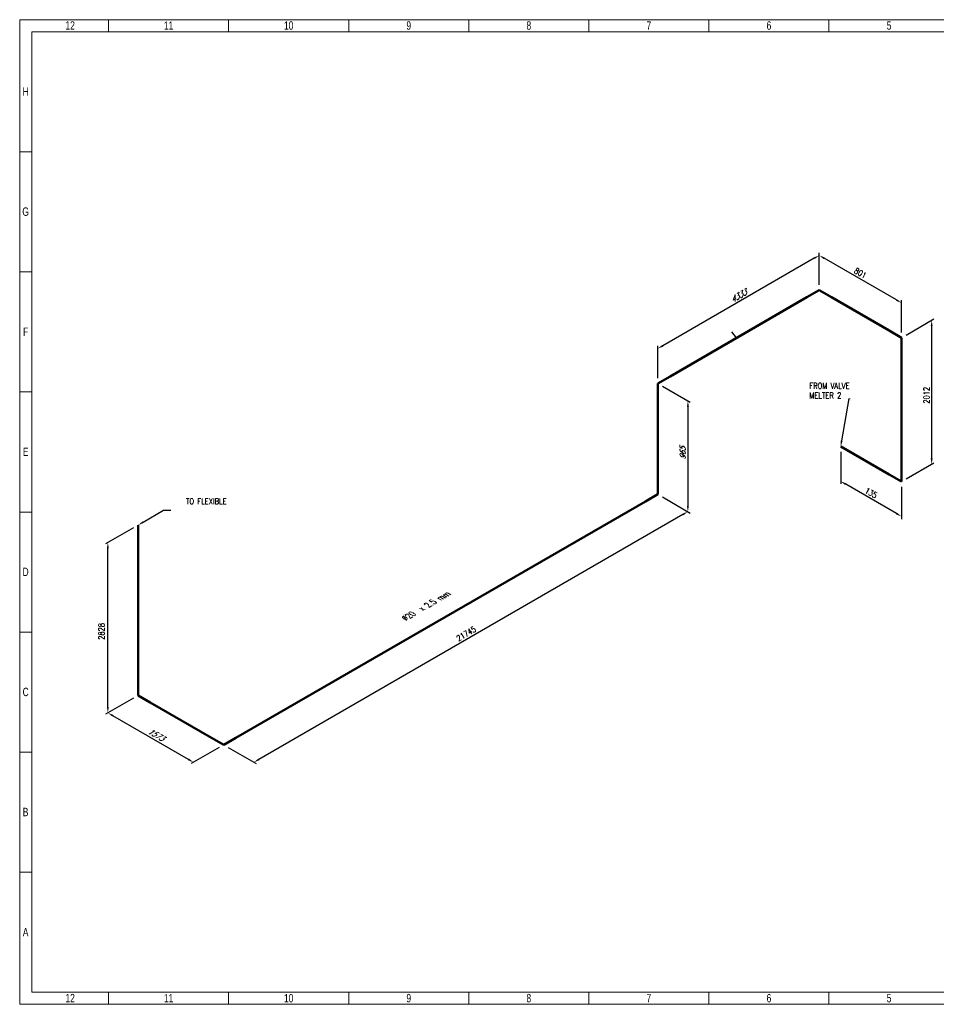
# Model space of a CAD drawing. Header units: millimetres. Extents: x 0 to 594, y 0 to 424.
# Tile 1 of 14: x 0 to 395, y 0 to 424. Entities that reach past the tile are written whole.
import ezdxf
from ezdxf import colors
from ezdxf.entities.mleader import LeaderData, LeaderLine
from ezdxf.math import Vec2, Vec3

# ---------------------------------------------------------------- set-up
doc = ezdxf.new("R2010")
doc.units = ezdxf.units.MM
doc.header["$LTSCALE"] = 0.25
doc.layers.add('Annotation', color=7, linetype='Continuous')
doc.layers.add('Dimension', color=1, linetype='Continuous')
doc.layers.add('Pipe Small Bore', color=30, linetype='Continuous', lineweight=50)
doc.styles.add('AdskIsoAnnotation', font='romans.shx', dxfattribs={"width": 0.8, "height": 1})
doc.styles.add('AdskIsoMetric', font='romans.shx', dxfattribs={"width": 0.8, "height": 2.5})
doc.styles.add('AdskIsoMetric-30', font='romans.shx', dxfattribs={"width": 0.8, "height": 2.5})
doc.styles.add('AdskIsoMetric30', font='romans.shx', dxfattribs={"width": 0.8, "oblique": 30, "height": 2.5})
doc.styles.add('SLDTEXTSTYLE3', font='TXT', dxfattribs={"width": 0.75})
doc.styles.get("Standard").update_dxf_attribs({"font": 'arial.ttf'})
doc.dimstyles.new('AdskIsoMetric', dxfattribs={"dimtxt": 2.5, "dimasz": 2.5, "dimexe": 1, "dimexo": 2, "dimgap": 0.8, "dimtad": 1, "dimdec": 0, "dimrnd": 1, "dimzin": 0, "dimdsep": 46, "dimtxsty": 'AdskIsoMetric', "dimcen": 0, "dimclrt": 7, "dimadec": 0, "dimazin": 0, "dimtfac": 1, "dimtdec": 0, "dimtmove": 1, "dimatfit": 3, "dimfxl": 1, "dimtfill": 1, "dimfrac": 2, "dimtolj": 1, "dimtzin": 0, "dimarcsym": 0})

# ---------------------------------------------------------------- blocks, each defined once
blk = doc.blocks.new('*D17')
at = {"layer": 'Defpoints', "color": 0, "transparency": 16777216}
for p in [(353.81, 240.36), (353.81, 225.36), (380.01, 225.23)]:
    blk.add_point(p, dxfattribs=at)
at = {"layer": 'Dimension', "color": 0, "lineweight": -2, "transparency": 16777216}
for p, q in [((353.81, 238.05), (353.81, 224.21)), ((377.84, 211.48), (355.97, 224.11)), ((380.01, 222.92), (380.01, 209.08))]:
    blk.add_line(p, q, dxfattribs=at)
at = {"layer": 'Dimension', "color": 0, "transparency": 16777216}
for points in [[(356.18, 224.47), (355.76, 223.75), (353.81, 225.36)], [(378.05, 211.84), (377.64, 211.12), (380.01, 210.23)]]:
    blk.add_solid(points, dxfattribs=at)
at = {"layer": 'Dimension', "color": 7, "transparency": 16777216, "insert": (366.91, 220.38), "char_height": 2.5, "attachment_point": 5, "rotation": 330, "style": 'AdskIsoMetric-30', "bg_fill": 3, "box_fill_scale": 1.1, "bg_fill_color": 256, "bg_fill_true_color": 13158600, "bg_fill_transparency": 0}
blk.add_mtext('\\A1;135', dxfattribs=at)
blk = doc.blocks.new('*D18')
at = {"layer": 'Defpoints', "color": 0, "transparency": 16777216}
for p in [(393, 294.75), (380.01, 287.25), (380.01, 225.23)]:
    blk.add_point(p, dxfattribs=at)
at = {"layer": 'Dimension', "color": 0, "lineweight": -2, "transparency": 16777216}
for p, q in [((382.01, 288.41), (394, 295.33)), ((393, 235.23), (393, 292.25)), ((382.01, 226.39), (394, 233.31))]:
    blk.add_line(p, q, dxfattribs=at)
at = {"layer": 'Dimension', "color": 0, "transparency": 16777216}
for points in [[(392.58, 292.25), (393.42, 292.25), (393, 294.75)], [(392.58, 235.23), (393.42, 235.23), (393, 232.73)]]:
    blk.add_solid(points, dxfattribs=at)
at = {"layer": 'Dimension', "color": 7, "transparency": 16777216, "insert": (390.76, 262.45), "char_height": 2.5, "attachment_point": 5, "rotation": 90, "style": 'AdskIsoMetric-30', "bg_fill": 3, "box_fill_scale": 1.1, "bg_fill_color": 256, "bg_fill_true_color": 13158600, "bg_fill_transparency": 0}
blk.add_mtext('\\A1;2012', dxfattribs=at)
blk = doc.blocks.new('*D19')
at = {"layer": 'Defpoints', "color": 0, "transparency": 16777216}
for p in [(344.55, 322.72), (344.55, 307.72), (380.01, 287.25)]:
    blk.add_point(p, dxfattribs=at)
at = {"layer": 'Dimension', "color": 0, "lineweight": -2, "transparency": 16777216}
for p, q in [((344.55, 310.03), (344.55, 323.88)), ((377.84, 303.5), (346.72, 321.47)), ((380.01, 289.56), (380.01, 303.41))]:
    blk.add_line(p, q, dxfattribs=at)
at = {"layer": 'Dimension', "color": 0, "transparency": 16777216}
for points in [[(346.93, 321.83), (346.51, 321.11), (344.55, 322.72)], [(378.05, 303.86), (377.64, 303.14), (380.01, 302.25)]]:
    blk.add_solid(points, dxfattribs=at)
at = {"layer": 'Dimension', "color": 7, "transparency": 16777216, "insert": (362.28, 315.07), "char_height": 2.5, "attachment_point": 5, "rotation": 330, "style": 'AdskIsoMetric-30', "bg_fill": 3, "box_fill_scale": 1.1, "bg_fill_color": 256, "bg_fill_true_color": 13158600, "bg_fill_transparency": 0}
blk.add_mtext('\\A1;801', dxfattribs=at)
blk = doc.blocks.new('*D20')
at = {"layer": 'Defpoints', "color": 0, "transparency": 16777216}
for p in [(344.55, 307.72), (274.96, 282.54), (274.96, 267.54)]:
    blk.add_point(p, dxfattribs=at)
at = {"layer": 'Dimension', "color": 0, "lineweight": -2, "transparency": 16777216}
for p, q in [((344.55, 310.03), (344.55, 323.88)), ((342.39, 321.47), (277.13, 283.79)), ((274.96, 269.85), (274.96, 283.7))]:
    blk.add_line(p, q, dxfattribs=at)
at = {"layer": 'Dimension', "color": 0, "transparency": 16777216}
for points in [[(342.18, 321.83), (342.6, 321.11), (344.55, 322.72)], [(276.92, 284.15), (277.34, 283.43), (274.96, 282.54)]]:
    blk.add_solid(points, dxfattribs=at)
at = {"layer": 'Dimension', "color": 7, "transparency": 16777216, "insert": (309.76, 305.22), "char_height": 2.5, "attachment_point": 5, "rotation": 30, "style": 'AdskIsoMetric30', "bg_fill": 3, "box_fill_scale": 1.1, "bg_fill_color": 256, "bg_fill_true_color": 13158600, "bg_fill_transparency": 0}
blk.add_mtext('\\A1;4333', dxfattribs=at)
blk = doc.blocks.new('*D21')
at = {"layer": 'Defpoints', "color": 0, "transparency": 16777216}
for p in [(274.96, 267.54), (274.96, 219.78), (287.95, 212.28)]:
    blk.add_point(p, dxfattribs=at)
at = {"layer": 'Dimension', "color": 0, "lineweight": -2, "transparency": 16777216}
for p, q in [((276.96, 266.39), (288.95, 259.46)), ((287.95, 257.54), (287.95, 214.78)), ((276.96, 218.62), (288.95, 211.7))]:
    blk.add_line(p, q, dxfattribs=at)
at = {"layer": 'Dimension', "color": 0, "transparency": 16777216}
for points in [[(287.54, 257.54), (288.37, 257.54), (287.95, 260.04)], [(287.54, 214.78), (288.37, 214.78), (287.95, 212.28)]]:
    blk.add_solid(points, dxfattribs=at)
at = {"layer": 'Dimension', "color": 7, "transparency": 16777216, "insert": (285.71, 237.45), "char_height": 2.5, "attachment_point": 5, "rotation": 90, "style": 'AdskIsoMetric30', "bg_fill": 3, "box_fill_scale": 1.1, "bg_fill_color": 256, "bg_fill_true_color": 13158600, "bg_fill_transparency": 0}
blk.add_mtext('\\A1;965', dxfattribs=at)
blk = doc.blocks.new('*D22')
at = {"layer": 'Defpoints', "color": 0, "transparency": 16777216}
for p in [(274.96, 219.78), (87.9, 111.78), (100.89, 104.28)]:
    blk.add_point(p, dxfattribs=at)
at = {"layer": 'Dimension', "color": 0, "lineweight": -2, "transparency": 16777216}
for p, q in [((276.96, 218.62), (288.95, 211.7)), ((285.79, 211.03), (103.06, 105.53)), ((89.9, 110.62), (101.89, 103.7))]:
    blk.add_line(p, q, dxfattribs=at)
at = {"layer": 'Dimension', "color": 0, "transparency": 16777216}
for points in [[(285.58, 211.39), (286, 210.67), (287.95, 212.28)], [(102.85, 105.89), (103.26, 105.17), (100.89, 104.28)]]:
    blk.add_solid(points, dxfattribs=at)
at = {"layer": 'Dimension', "color": 7, "transparency": 16777216, "insert": (192.4, 159.7), "char_height": 2.5, "attachment_point": 5, "rotation": 30, "style": 'AdskIsoMetric-30', "bg_fill": 3, "box_fill_scale": 1.1, "bg_fill_color": 256, "bg_fill_true_color": 13158600, "bg_fill_transparency": 0}
blk.add_mtext('\\A1;21745', dxfattribs=at)
blk = doc.blocks.new('*D23')
at = {"layer": 'Defpoints', "color": 0, "transparency": 16777216}
for p in [(50.99, 133.09), (38, 125.59), (87.9, 111.78)]:
    blk.add_point(p, dxfattribs=at)
at = {"layer": 'Dimension', "color": 0, "lineweight": -2, "transparency": 16777216}
for p, q in [((48.99, 131.93), (37, 125.01)), ((72.75, 105.53), (40.17, 124.34)), ((85.9, 110.62), (73.91, 103.7))]:
    blk.add_line(p, q, dxfattribs=at)
at = {"layer": 'Dimension', "color": 0, "transparency": 16777216}
for points in [[(40.37, 124.7), (39.96, 123.98), (38, 125.59)], [(72.95, 105.89), (72.54, 105.17), (74.91, 104.28)]]:
    blk.add_solid(points, dxfattribs=at)
at = {"layer": 'Dimension', "color": 7, "transparency": 16777216, "insert": (58.7, 116.23), "char_height": 2.5, "attachment_point": 5, "rotation": 330, "style": 'AdskIsoMetric30', "bg_fill": 3, "box_fill_scale": 1.1, "bg_fill_color": 256, "bg_fill_true_color": 13158600, "bg_fill_transparency": 0}
blk.add_mtext('\\A1;1573', dxfattribs=at)
blk = doc.blocks.new('*D24')
at = {"layer": 'Defpoints', "color": 0, "transparency": 16777216}
for p in [(50.99, 206.47), (38, 198.97), (50.99, 133.09)]:
    blk.add_point(p, dxfattribs=at)
at = {"layer": 'Dimension', "color": 0, "lineweight": -2, "transparency": 16777216}
for p, q in [((48.99, 205.31), (37, 198.39)), ((38, 128.09), (38, 196.47)), ((48.99, 131.93), (37, 125.01))]:
    blk.add_line(p, q, dxfattribs=at)
at = {"layer": 'Dimension', "color": 0, "transparency": 16777216}
for points in [[(37.58, 196.47), (38.42, 196.47), (38, 198.97)], [(37.58, 128.09), (38.42, 128.09), (38, 125.59)]]:
    blk.add_solid(points, dxfattribs=at)
at = {"layer": 'Dimension', "color": 7, "transparency": 16777216, "insert": (35.25, 160.69), "char_height": 2.5, "attachment_point": 5, "rotation": 90, "style": 'AdskIsoMetric-30', "bg_fill": 3, "box_fill_scale": 1.1, "bg_fill_color": 256, "bg_fill_true_color": 13158600, "bg_fill_transparency": 0}
blk.add_mtext('\\A1;2828', dxfattribs=at)
blk = doc.blocks.new('Elbow-1-Iso2DSkew90')
at = {"color": 0, "linetype": 'ByBlock', "lineweight": -2, "extrusion": (-3.99371e-11, -0.816497, -0.57735)}
for p, q in [((0, 0), (-5.3, 3.06)), ((5.3, 3.06), (0, 0)), ((0, 0), (0, 0))]:
    blk.add_line(p, q, dxfattribs=at)
blk = doc.blocks.new('Elbow-2-Iso2DSkew90')
at = {"color": 0, "linetype": 'ByBlock', "lineweight": -2, "extrusion": (0.707107, 0.408248, -0.57735)}
for p, q in [((0, 0), (0, 6.12)), ((0, 0), (0, 0)), ((5.3, -3.06), (0, 0))]:
    blk.add_line(p, q, dxfattribs=at)
blk = doc.blocks.new('Elbow-1-Iso2DSkew180')
at = {"color": 0, "linetype": 'ByBlock', "lineweight": -2, "extrusion": (-0.707107, 0.408248, -0.57735)}
for p, q in [((0, 6.12), (0, 0)), ((0, 0), (-5.3, -3.06)), ((0, 0), (0, 0))]:
    blk.add_line(p, q, dxfattribs=at)
blk = doc.blocks.new('Elbow-3-Iso2DSkew90')
at = {"color": 0, "linetype": 'ByBlock', "lineweight": -2, "extrusion": (0.707107, -0.408248, 0.57735)}
for p, q in [((5.3, 3.06), (0, 0)), ((0, 0), (0, -6.12)), ((0, 0), (0, 0))]:
    blk.add_line(p, q, dxfattribs=at)
blk = doc.blocks.new('Elbow-4-Iso2DSkew90')
at = {"color": 0, "linetype": 'ByBlock', "lineweight": -2, "extrusion": (0, 0.816497, 0.57735)}
for p, q in [((0, 0), (-5.3, -3.06)), ((0, 0), (0, 0)), ((5.3, -3.06), (0, 0))]:
    blk.add_line(p, q, dxfattribs=at)
blk = doc.blocks.new('Elbow-2-Iso2DSkew180')
at = {"color": 0, "linetype": 'ByBlock', "lineweight": -2, "extrusion": (0.707107, 0.408248, -0.57735)}
for p, q in [((0, 6.12), (0, 0)), ((0, 0), (-5.3, 3.06)), ((0, 0), (0, 0))]:
    blk.add_line(p, q, dxfattribs=at)
blk = doc.blocks.new('Elbow-1-Iso2DSkew0')
at = {"color": 0, "linetype": 'ByBlock', "lineweight": -2, "extrusion": (-0.707107, -0.408248, 0.57735)}
for p, q in [((0, 0), (-5.3, 3.06)), ((0, 0), (0, 0)), ((0, -6.12), (0, 0))]:
    blk.add_line(p, q, dxfattribs=at)
blk = doc.blocks.new('cajetin')
at = {"color": 7, "linetype": 'Continuous', "lineweight": 18}
for p, q in [((0, 0), (0, 615)), ((0, 615), (861, 615)), ((55.5, 607.5), (55.5, 615)), ((130.5, 607.5), (130.5, 615)), ((205.5, 607.5), (205.5, 615)), ((280.5, 607.5), (280.5, 615)), ((355.5, 607.5), (355.5, 615)), ((430.5, 607.5), (430.5, 615)), ((505.5, 607.5), (505.5, 615)), ((7.5, 7.5), (7.5, 607.5)), ((7.5, 607.5), (853.5, 607.5)), ((430.5, 607.5), (430.5, 607.5)), ((7.5, 532.5), (0, 532.5)), ((7.5, 457.5), (0, 457.5)), ((7.5, 382.5), (0, 382.5)), ((7.5, 307.5), (0, 307.5)), ((7.5, 307.5), (7.5, 307.5)), ((7.5, 232.5), (0, 232.5)), ((7.5, 157.5), (0, 157.5)), ((7.5, 82.5), (0, 82.5)), ((853.5, 7.5), (7.5, 7.5)), ((55.5, 7.5), (55.5, 0)), ((130.5, 7.5), (130.5, 0)), ((205.5, 7.5), (205.5, 0)), ((280.5, 7.5), (280.5, 0)), ((355.5, 7.5), (355.5, 0)), ((430.5, 7.5), (430.5, 7.5)), ((430.5, 7.5), (430.5, 0)), ((505.5, 7.5), (505.5, 0)), ((861, 0), (0, 0))]:
    blk.add_line(p, q, dxfattribs=at)
at = {"color": 7, "linetype": 'Continuous', "lineweight": 0, "char_height": 5.25, "attachment_point": 2, "style": 'SLDTEXTSTYLE3'}
for s, insert in [('12', (31.51, 613.99)), ('11', (93.01, 613.99)), ('10', (168.01, 613.99)), ('9', (243.01, 613.99)), ('8', (318.01, 613.99)), ('7', (393.01, 613.99)), ('6', (468.01, 613.99)), ('5', (543.01, 613.99)), ('H', (3.75, 572.74)), ('G', (3.68, 497.74)), ('F', (3.71, 422.74)), ('E', (3.74, 347.74)), ('D', (3.68, 272.74)), ('C', (3.73, 197.74)), ('B', (3.69, 122.74)), ('A', (3.7, 47.74)), ('12', (31.51, 6.49)), ('11', (93.01, 6.49)), ('10', (168.01, 6.49)), ('9', (243.01, 6.49)), ('8', (318.01, 6.49)), ('7', (393.01, 6.49)), ('6', (468.01, 6.49)), ('5', (543.01, 6.49))]:
    blk.add_mtext(s, dxfattribs=dict(at, insert=insert))

msp = doc.modelspace()

# ---------------------------------------------------------------- dimensions: what is measured, and where the dimension line sits
at = {"layer": 'Dimension'}
dim = msp.add_linear_dim(base=(353.8075, 225.3598), p1=(380.0097, 225.232), p2=(353.8075, 240.3598), angle=150, text='135', dimstyle='AdskIsoMetric', override={"dimtad": 0, "dimlfac": 4.455076, "dimtxsty": 'AdskIsoMetric-30', "dimse1": 0, "dimse2": 0, "dimsd1": 0, "dimsd2": 0, "dimtmove": 1}, dxfattribs=at)
dim.commit()
dim.dimension.update_dxf_attribs({"geometry": '*D17', "text_midpoint": (366.9086, 220.3823), "dimtype": 160})

# ---------------------------------------------------------------- leaders
at = {"layer": 'Annotation'}
ml = msp.add_multileader_mtext('Standard', dxfattribs=at)
ml.set_content('')
ml.set_leader_properties()
ml.build(insert=Vec2(0, 0))
ml.multileader.update_dxf_attribs({"dogleg_length": 0, "arrow_head_size": 0})
ctx = ml.context
ctx.base_point, ctx.arrow_head_size = Vec3(306.912, 289.7945), 0
notes = []
notes.append((ctx, [(0, (1, 1, 0), (306.912, 289.7945), (-1, 0), 0, [(0, [(308.9162, 287.1451)], 0, [])])]))
ctx.mtext, ml.multileader.dxf.content_type = None, 0
ml = msp.add_multileader_mtext('Standard', dxfattribs=at)
ml.set_content('')
ml.set_leader_properties()
ml.build(insert=Vec2(0, 0))
ml.multileader.update_dxf_attribs({"dogleg_length": 3.0619, "arrow_head_size": 2.5})
ctx = ml.context
ctx.base_point, ctx.arrow_head_size = Vec3(58.9381, 213), 2.5
notes.append((ctx, [(0, (1, 1, 0), (62, 213), (1, 0), 3.0619, [(0, [(50.9903, 206.4679)], 0, [])])]))
ctx.mtext, ml.multileader.dxf.content_type = None, 0
for ctx, leaders in notes:
    for number, flags, end, landing, length, lines in leaders:
        leader = LeaderData()
        leader.index, (leader.has_last_leader_line, leader.has_dogleg_vector, leader.attachment_direction) = number, flags
        leader.last_leader_point, leader.dogleg_vector, leader.dogleg_length = Vec3(end), Vec3(landing), length
        for number, points, colour, breaks in lines:
            line = LeaderLine()
            line.index, line.vertices, line.color, line.breaks = number, Vec3.list(points), colors.encode_raw_color(colour), breaks
            leader.lines.append(line)
        ctx.leaders.append(leader)

# ---------------------------------------------------------------- next in the draw order: linework, layer by layer
at = {"layer": 'Pipe Small Bore'}
msp.add_lwpolyline([(374.7064, 228.2938), (353.8075, 240.3598)], dxfattribs=at)

# ---------------------------------------------------------------- next in the draw order: dimensions: what is measured, and where the dimension line sits
at = {"layer": 'Dimension'}
dim = msp.add_linear_dim(base=(393.0001, 294.7514), p1=(380.0097, 225.232), p2=(380.0097, 287.2514), angle=90, text='2012', dimstyle='AdskIsoMetric', override={"dimtad": 0, "dimlfac": 32.440667, "dimtxsty": 'AdskIsoMetric-30', "dimse1": 0, "dimse2": 0, "dimsd1": 0, "dimsd2": 0, "dimtmove": 1}, dxfattribs=at)
dim.commit()
dim.dimension.update_dxf_attribs({"geometry": '*D18', "text_midpoint": (390.7602, 262.4485), "dimtype": 160})

# ---------------------------------------------------------------- next in the draw order: leaders
at = {"layer": 'Annotation'}
ml = msp.add_multileader_mtext('Standard', dxfattribs=at)
ml.set_content('')
ml.set_leader_properties()
ml.build(insert=Vec2(0, 0))
ml.multileader.update_dxf_attribs({"dogleg_length": 0.4844, "arrow_head_size": 2.5})
ctx = ml.context
ctx.base_point, ctx.arrow_head_size = Vec3(357.9381, 261.1144), 2.5
notes = []
notes.append((ctx, [(1, (1, 1, 0), (357.4537, 261.1144), (1, 0), 0.4844, [(0, [(353.8075, 240.3598)], 0, [])])]))
ctx.mtext, ml.multileader.dxf.content_type = None, 0
for ctx, leaders in notes:
    for number, flags, end, landing, length, lines in leaders:
        leader = LeaderData()
        leader.index, (leader.has_last_leader_line, leader.has_dogleg_vector, leader.attachment_direction) = number, flags
        leader.last_leader_point, leader.dogleg_vector, leader.dogleg_length = Vec3(end), Vec3(landing), length
        for number, points, colour, breaks in lines:
            line = LeaderLine()
            line.index, line.vertices, line.color, line.breaks = number, Vec3.list(points), colors.encode_raw_color(colour), breaks
            leader.lines.append(line)
        ctx.leaders.append(leader)

# ---------------------------------------------------------------- next in the draw order: linework, layer by layer
at = {"layer": 'Pipe Small Bore'}
msp.add_lwpolyline([(380.0097, 231.3557), (380.0097, 281.1277)], dxfattribs=at)

# ---------------------------------------------------------------- next in the draw order: block references
msp.add_blockref('Elbow-2-Iso2DSkew180', (380.0097, 225.232), dxfattribs=at)

# ---------------------------------------------------------------- next in the draw order: dimensions: what is measured, and where the dimension line sits
at = {"layer": 'Dimension'}
dim = msp.add_linear_dim(base=(344.555, 322.7212), p1=(380.0097, 287.2514), p2=(344.555, 307.7212), angle=150, text='801', dimstyle='AdskIsoMetric', override={"dimtad": 0, "dimlfac": 19.558834, "dimtxsty": 'AdskIsoMetric-30', "dimse1": 0, "dimse2": 0, "dimsd1": 0, "dimsd2": 0, "dimtmove": 1}, dxfattribs=at)
dim.commit()
dim.dimension.update_dxf_attribs({"geometry": '*D19', "text_midpoint": (362.2823, 315.0727), "dimtype": 160})

# ---------------------------------------------------------------- next in the draw order: linework, layer by layer
at = {"layer": 'Pipe Small Bore'}
msp.add_lwpolyline([(374.7064, 290.3133), (349.8583, 304.6593)], dxfattribs=at)

# ---------------------------------------------------------------- next in the draw order: block references
msp.add_blockref('Elbow-1-Iso2DSkew0', (380.0097, 287.2514), dxfattribs=at)

# ---------------------------------------------------------------- next in the draw order: dimensions: what is measured, and where the dimension line sits
at = {"layer": 'Dimension'}
dim = msp.add_linear_dim(base=(274.9618, 282.5415), p1=(344.555, 307.7212), p2=(274.9618, 267.5415), angle=210, text='4333', dimstyle='AdskIsoMetric', override={"dimtad": 0, "dimlfac": 53.922609, "dimtxsty": 'AdskIsoMetric30', "dimse1": 0, "dimse2": 0, "dimsd1": 0, "dimsd2": 0, "dimtmove": 1}, dxfattribs=at)
dim.commit()
dim.dimension.update_dxf_attribs({"geometry": '*D20', "text_midpoint": (309.7584, 305.2177), "dimtype": 160})

# ---------------------------------------------------------------- next in the draw order: linework, layer by layer
at = {"layer": 'Pipe Small Bore'}
msp.add_lwpolyline([(339.2517, 304.6593), (280.2651, 270.6034)], dxfattribs=at)

# ---------------------------------------------------------------- next in the draw order: block references
msp.add_blockref('Elbow-4-Iso2DSkew90', (344.555, 307.7212), dxfattribs=at)

# ---------------------------------------------------------------- next in the draw order: dimensions: what is measured, and where the dimension line sits
at = {"layer": 'Dimension'}
dim = msp.add_linear_dim(base=(287.9522, 212.2785), p1=(274.9618, 267.5415), p2=(274.9618, 219.7785), angle=270, text='965', dimstyle='AdskIsoMetric', override={"dimtad": 0, "dimlfac": 20.20389, "dimtxsty": 'AdskIsoMetric30', "dimse1": 0, "dimse2": 0, "dimsd1": 0, "dimsd2": 0, "dimtmove": 1}, dxfattribs=at)
dim.commit()
dim.dimension.update_dxf_attribs({"geometry": '*D21', "text_midpoint": (285.7123, 237.4532), "dimtype": 160})

# ---------------------------------------------------------------- next in the draw order: linework, layer by layer
at = {"layer": 'Pipe Small Bore'}
msp.add_lwpolyline([(274.9618, 261.4178), (274.9618, 225.9022)], dxfattribs=at)

# ---------------------------------------------------------------- next in the draw order: block references
msp.add_blockref('Elbow-3-Iso2DSkew90', (274.9618, 267.5415), dxfattribs=at)

# ---------------------------------------------------------------- next in the draw order: dimensions: what is measured, and where the dimension line sits
at = {"layer": 'Dimension'}
dim = msp.add_linear_dim(base=(100.8913, 104.2788), p1=(274.9618, 219.7785), p2=(87.9009, 111.7788), angle=210, text='21745', dimstyle='AdskIsoMetric', override={"dimtad": 0, "dimlfac": 100.672744, "dimtxsty": 'AdskIsoMetric-30', "dimse1": 0, "dimse2": 0, "dimsd1": 0, "dimsd2": 0, "dimtmove": 1}, dxfattribs=at)
dim.commit()
dim.dimension.update_dxf_attribs({"geometry": '*D22', "text_midpoint": (192.4019, 159.6988), "dimtype": 160})

# ---------------------------------------------------------------- next in the draw order: linework, layer by layer
at = {"layer": 'Pipe Small Bore'}
msp.add_lwpolyline([(269.6585, 216.7166), (93.2042, 114.8407)], dxfattribs=at)

# ---------------------------------------------------------------- next in the draw order: block references
msp.add_blockref('Elbow-1-Iso2DSkew180', (274.9618, 219.7785), dxfattribs=at)

# ---------------------------------------------------------------- next in the draw order: dimensions: what is measured, and where the dimension line sits
at = {"layer": 'Dimension'}
dim = msp.add_linear_dim(base=(37.9999, 125.5892), p1=(87.9009, 111.7788), p2=(50.9903, 133.0892), angle=150, text='1573', dimstyle='AdskIsoMetric', override={"dimtad": 0, "dimlfac": 36.915355, "dimtxsty": 'AdskIsoMetric30', "dimse1": 0, "dimse2": 0, "dimsd1": 0, "dimsd2": 0, "dimtmove": 1}, dxfattribs=at)
dim.commit()
dim.dimension.update_dxf_attribs({"geometry": '*D23', "text_midpoint": (58.6951, 116.2272), "dimtype": 160})

# ---------------------------------------------------------------- next in the draw order: linework, layer by layer
at = {"layer": 'Pipe Small Bore'}
msp.add_lwpolyline([(82.5976, 114.8407), (56.2936, 130.0273)], dxfattribs=at)

# ---------------------------------------------------------------- next in the draw order: block references
msp.add_blockref('Elbow-1-Iso2DSkew90', (87.9009, 111.7788), dxfattribs=at)

# ---------------------------------------------------------------- next in the draw order: dimensions: what is measured, and where the dimension line sits
at = {"layer": 'Dimension'}
dim = msp.add_linear_dim(base=(37.9999, 198.9679), p1=(50.9903, 133.0892), p2=(50.9903, 206.4679), angle=90, text='2828', dimstyle='AdskIsoMetric', override={"dimtad": 0, "dimlfac": 38.541161, "dimtxsty": 'AdskIsoMetric-30', "dimse1": 0, "dimse2": 0, "dimsd1": 0, "dimsd2": 0, "dimtmove": 1}, dxfattribs=at)
dim.commit()
dim.dimension.update_dxf_attribs({"geometry": '*D24', "text_midpoint": (35.2503, 160.691), "dimtype": 160})

# ---------------------------------------------------------------- next in the draw order: linework, layer by layer
at = {"layer": 'Pipe Small Bore'}
msp.add_lwpolyline([(50.9903, 139.2129), (50.9903, 206.4679)], dxfattribs=at)

# ---------------------------------------------------------------- next in the draw order: block references
at = {"xscale": 0.689895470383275, "yscale": 0.689895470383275, "zscale": 0.689895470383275}
msp.add_blockref('cajetin', (0, 0), dxfattribs=at)
at = {"layer": 'Pipe Small Bore'}
msp.add_blockref('Elbow-2-Iso2DSkew90', (50.9903, 133.0892), dxfattribs=at)

# ---------------------------------------------------------------- next in the draw order: texts
at = {"layer": 'Annotation', "char_height": 2.5, "attachment_point": 7, "style": 'AdskIsoAnnotation', "bg_fill": 3, "box_fill_scale": 1, "bg_fill_color": 256, "bg_fill_true_color": 13158600, "bg_fill_transparency": 0}
for s, insert in [('FROM VALVE \\PMELTER 2', (340.3272, 261.1144)), ('TO FLEXIBLE', (71.6968, 215.5087))]:
    msp.add_mtext(s, dxfattribs=dict(at, insert=insert))
at = {"layer": 'Annotation', "insert": (166.4752, 165.2622), "char_height": 2.5, "width": 46.996312, "attachment_point": 7, "rotation": 30, "style": 'AdskIsoAnnotation', "bg_fill": 3, "box_fill_scale": 1, "bg_fill_color": 256, "bg_fill_true_color": 13158600, "bg_fill_transparency": 0}
msp.add_mtext('{\\Q-30;Ø20  x 2.5 mm}', dxfattribs=at)

doc.saveas('drawing.dxf')
